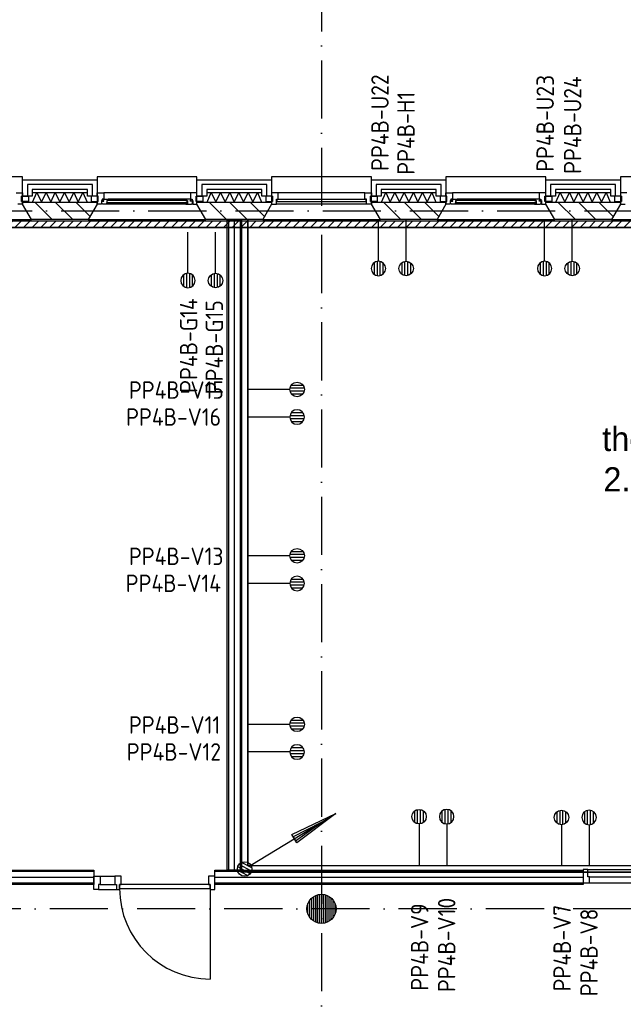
# Model space of a CAD drawing. Header units: millimetres. Extents: x 50250 to 324922, y 191 to 84291.
# Tile 35 of 44: x 202490 to 208720, y 49679 to 59834. Entities that reach past the tile are written whole.
import ezdxf
from ezdxf.enums import TextEntityAlignment as Align

# ---------------------------------------------------------------- set-up
doc = ezdxf.new("R2010")
doc.units = ezdxf.units.MM
doc.header["$LTSCALE"] = 100
doc.linetypes.add('DASHDOT', pattern=[9, 6, -1.5, 0, -1.5])
doc.layers.get('0').update_dxf_attribs({"linetype": 'CONTINUOUS'})
for name, color, linetype in [('AL$7----_STRAMIEN', 1, 'DASHDOT'), ('AL21----_BUITENWAND', 4, 'CONTINUOUS'), ('AL21K---_ISOLATIE', 1, 'CONTINUOUS'), ('AL22----_BINNENWAND', 7, 'CONTINUOUS'), ('AL28----_KONSTRUKTIE', 3, 'CONTINUOUS'), ('AL31----_BUITENKOZ', 7, 'CONTINUOUS'), ('AL32----_BINNENKOZ', 7, 'CONTINUOUS'), ('AL32----_DRAAIRICHTING', 1, 'CONTINUOUS'), ('ALL-----_REFLIJNEN', 8, 'CONTINUOUS'), ('ALXA3---_VOLZWART', 14, 'CONTINUOUS'), ('ALXAA---_GEWBETON', 12, 'CONTINUOUS'), ('ALXAB---_PREFABBETON', 1, 'CONTINUOUS'), ('BOUW', 8, 'CONTINUOUS'), ('EA61303-_ARCEER', 1, 'CONTINUOUS'), ('EB6441--_ATTRIB', 2, 'CONTINUOUS'), ('EL6126--_PVR', 3, 'CONTINUOUS'), ('EL61303-_WANDGOOT', 3, 'CONTINUOUS'), ('EL6441--_DATACOM', 3, 'CONTINUOUS')]:
    doc.layers.add(name, color=color, linetype=linetype)
doc.styles.add('1_8', font='ISO', dxfattribs={"height": 1.8})
doc.styles.add('2_0', font='iso', dxfattribs={"height": 200})
doc.styles.add('BURO-025', font='BUROFONT.shx', dxfattribs={"height": 250})
doc.styles.add('NORATT', font='isocp.shx')
doc.styles.get("Standard").update_dxf_attribs({"font": 'iso.shx'})

# ---------------------------------------------------------------- blocks, each defined once
blk = doc.blocks.new('ES4X2')
for p, q in [((-0.45, 1.4), (-0.45, 2.6)), ((-0.15, 1.27), (-0.15, 2.73)), ((0.15, 1.27), (0.15, 2.73)), ((0.45, 1.4), (0.45, 2.6)), ((0, 1.25), (0, -3))]:
    blk.add_line(p, q)
blk.add_circle((0, 2), 0.75)
at = {"style": '1_8', "flags": 8}
for tag, p in [('NUMMER', (1.25, 3.5)), ('CODE', (-1.25, 3.5))]:
    blk.add_attdef(tag, text='', height=1.8, rotation=90, dxfattribs=at).set_placement(p, align=Align.MIDDLE_LEFT)
blk.add_attdef('M_CODE', text='', height=1.8, dxfattribs=at).set_placement((0, 0), align=Align.MIDDLE_CENTER)
blk = doc.blocks.new('EH100000')
at = {"linetype": 'ByBlock'}
for p, q in [((1, 0.5), (0, 0.5)), ((1, 0.5, 1), (0, 0.5, 1)), ((0, -0.5, 1), (1, -0.5, 1)), ((1, -0.5), (0, -0.5))]:
    blk.add_line(p, q, dxfattribs=at)
at = {"linetype": 'ByBlock', "invisible_edges": 15}
for points in [[(1, -0.5), (0, -0.5), (0, 0.5), (1, 0.5)], [(0, 0.5), (1, 0.5), (1, 0.5, 1), (0, 0.5, 1)], [(0, -0.5, 1), (1, -0.5, 1), (1, -0.5), (0, -0.5)]]:
    blk.add_3dface(points, dxfattribs=at)
at = {"linetype": 'ByBlock', "style": '2_0', "flags": 8}
blk.add_attdef('FUNCTIE', text='', height=0.5, dxfattribs=at).set_placement((0.5, 0), align=Align.MIDDLE)
at = {"linetype": 'ByBlock', "flags": 9}
blk.add_attdef('SCHOT', text='', height=0.5, dxfattribs=at).set_placement((0.5, 0), align=Align.MIDDLE)
blk = doc.blocks.new('A$C1FCF4BCA')
at = {"layer": 'EA61303-_ARCEER'}
h = blk.add_hatch(dxfattribs=at)
h.set_pattern_fill('ANSI31', color=256, scale=20, angle=180, style=0)
h.set_pattern_definition([(225, (-1667.2, 7058.146), (44.90128, -44.90128), [])])
h.paths.add_polyline_path([(-1667, 7026), (-1667, 7091), (16055, 7091), (16055, 7026)])
at = {"layer": 'EL61303-_WANDGOOT', "xscale": 17721.99999999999, "yscale": 65, "zscale": 119.9999999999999}
blk.add_blockref('EH100000', (-1667, 7058), dxfattribs=at)
blk = doc.blocks.new('WG2@@3')
at = {"color": 0, "linetype": 'ByBlock'}
for points in [[(32.5, -32.5), (-32.5, -32.5), (-32.5, -32.5), (-32.5, 32.5)], [(32.5, 32.5), (32.5, 32.5), (32.5, 32.5), (32.5, 32.5)]]:
    blk.add_lwpolyline(points, dxfattribs=at)
at = {"color": 0, "style": 'NORATT', "flags": 3}
blk.add_attdef('HULPSTUK', (0, 0, 1500), '', height=1, rotation=360, dxfattribs=at)
blk = doc.blocks.new('ES111201')
at = {"color": 0}
for p, q in [((0.38, 0.65), (5.5, 9.53)), ((0.73, 0.15), (-0.73, 0.15)), ((0.6, 0.45), (-0.6, 0.45)), ((0.73, -0.15), (-0.73, -0.15)), ((0.6, -0.45), (-0.6, -0.45))]:
    blk.add_line(p, q, dxfattribs=at)
for points in [[(2.57, 5.45), (5.5, 9.53), (3.43, 4.95)], [(3.22, 5.07), (4.63, 8.01), (2.78, 5.32)]]:
    blk.add_lwpolyline(points, close=True, dxfattribs=at)
blk.add_circle((0, 0), 0.75, dxfattribs=at)

msp = doc.modelspace()

# ---------------------------------------------------------------- linework, layer by layer
at = {"layer": 'AL$7----_STRAMIEN', "color": 1}
msp.add_line((89505, 57863), (239410, 57863), dxfattribs=at)
for points in [[(205605, 76516), (205605, 40090)], [(239405, 50663), (89505, 50663)]]:
    msp.add_lwpolyline(points, dxfattribs=at)
at = {"layer": 'AL21----_BUITENWAND', "color": 8}
for p, q in [((202520, 58183), (203290, 58183)), ((202520, 58014), (202520, 58183)), ((203290, 58183), (203290, 58014)), ((204320, 58183), (205090, 58183)), ((204320, 58014), (204320, 58183)), ((205090, 58183), (205090, 58014)), ((206120, 58183), (206890, 58183)), ((206120, 58014), (206120, 58183)), ((206890, 58183), (206890, 58014)), ((207920, 58183), (208690, 58183)), ((207920, 58014), (207920, 58183)), ((208690, 58183), (208690, 58014)), ((202620, 58014), (202520, 58014)), ((202620, 58083), (202620, 58014)), ((203190, 58083), (202620, 58083)), ((203190, 58014), (203190, 58083)), ((203290, 58014), (203190, 58014)), ((204420, 58014), (204320, 58014)), ((204420, 58083), (204420, 58014)), ((204990, 58083), (204420, 58083)), ((204990, 58014), (204990, 58083)), ((205090, 58014), (204990, 58014)), ((206220, 58014), (206120, 58014)), ((206220, 58083), (206220, 58014)), ((206790, 58083), (206220, 58083)), ((206790, 58014), (206790, 58083)), ((206890, 58014), (206790, 58014)), ((208020, 58014), (207920, 58014)), ((208590, 58083), (208020, 58083)), ((208020, 58083), (208020, 58014)), ((208590, 58014), (208590, 58083)), ((208690, 58014), (208590, 58014))]:
    msp.add_line(p, q, dxfattribs=at)
at = {"layer": 'AL21K---_ISOLATIE', "color": 8, "linetype": 'Continuous'}
for p, q in [((202620, 58053), (203190, 58053)), ((202624, 57953), (202668, 58053)), ((202668, 58053), (202715, 57953)), ((202715, 57953), (202763, 58053)), ((202763, 58053), (202810, 57953)), ((202810, 57953), (202858, 58053)), ((202858, 58053), (202905, 57953)), ((202905, 57953), (202953, 58053)), ((202953, 58053), (203000, 57953)), ((203000, 57953), (203048, 58053)), ((203048, 58053), (203095, 57953)), ((203095, 57953), (203143, 58053)), ((203143, 58053), (203186, 57953)), ((204420, 58053), (204990, 58053)), ((204424, 57953), (204468, 58053)), ((204468, 58053), (204515, 57953)), ((204515, 57953), (204563, 58053)), ((204563, 58053), (204610, 57953)), ((204610, 57953), (204658, 58053)), ((204658, 58053), (204705, 57953)), ((204705, 57953), (204753, 58053)), ((204753, 58053), (204800, 57953)), ((204800, 57953), (204848, 58053)), ((204848, 58053), (204895, 57953)), ((204895, 57953), (204943, 58053)), ((204943, 58053), (204986, 57953)), ((206220, 58053), (206790, 58053)), ((206224, 57953), (206268, 58053)), ((206268, 58053), (206315, 57953)), ((206315, 57953), (206363, 58053)), ((206363, 58053), (206410, 57953)), ((206410, 57953), (206458, 58053)), ((206458, 58053), (206505, 57953)), ((206505, 57953), (206553, 58053)), ((206553, 58053), (206600, 57953)), ((206600, 57953), (206648, 58053)), ((206648, 58053), (206695, 57953)), ((206695, 57953), (206743, 58053)), ((206743, 58053), (206786, 57953)), ((208020, 58053), (208590, 58053)), ((208024, 57953), (208068, 58053)), ((208068, 58053), (208115, 57953)), ((208115, 57953), (208163, 58053)), ((208163, 58053), (208210, 57953)), ((208210, 57953), (208258, 58053)), ((208258, 58053), (208305, 57953)), ((208305, 57953), (208353, 58053)), ((208353, 58053), (208400, 57953)), ((208400, 57953), (208448, 58053)), ((208448, 58053), (208495, 57953)), ((208495, 57953), (208543, 58053)), ((208543, 58053), (208586, 57953)), ((202620, 57953), (203190, 57953)), ((204420, 57953), (204990, 57953)), ((206220, 57953), (206790, 57953)), ((208020, 57953), (208590, 57953))]:
    msp.add_line(p, q, dxfattribs=at)
at = {"layer": 'AL22----_BINNENWAND', "color": 8}
for p, q in [((204630, 51063), (204630, 57773)), ((204630, 57773), (204780, 57773)), ((204780, 57773), (204780, 51063)), ((201655, 51063), (203254, 51063)), ((203254, 51063), (203254, 50913)), ((204505, 51063), (208305, 51063)), ((204505, 50913), (204505, 51063)), ((204780, 51063), (204630, 51063)), ((208305, 51063), (208305, 50913)), ((203254, 50913), (201655, 50913)), ((208305, 50913), (204505, 50913))]:
    msp.add_line(p, q, dxfattribs=at)
at = {"layer": 'AL22----_BINNENWAND', "color": 8, "linetype": 'Continuous'}
for p, q in [((204645, 57773), (204645, 51063)), ((204765, 57773), (204765, 51063)), ((203254, 51048), (201655, 51048)), ((208305, 51048), (204505, 51048)), ((203254, 50928), (201655, 50928)), ((208305, 50928), (204505, 50928))]:
    msp.add_line(p, q, dxfattribs=at)
at = {"layer": 'AL28----_KONSTRUKTIE', "color": 8}
for p, q in [((202520, 57953), (203290, 57953)), ((202520, 57933), (202520, 57953)), ((202613, 57773), (202520, 57933)), ((203290, 57933), (203198, 57773)), ((203290, 57953), (203290, 57933)), ((204320, 57953), (205090, 57953)), ((204320, 57933), (204320, 57953)), ((204413, 57773), (204320, 57933)), ((205090, 57933), (204998, 57773)), ((205090, 57953), (205090, 57933)), ((206120, 57953), (206890, 57953)), ((206120, 57933), (206120, 57953)), ((206213, 57773), (206120, 57933)), ((206890, 57933), (206798, 57773)), ((206890, 57953), (206890, 57933)), ((207920, 57953), (208690, 57953)), ((207920, 57933), (207920, 57953)), ((208013, 57773), (207920, 57933)), ((208690, 57933), (208598, 57773)), ((208690, 57953), (208690, 57933)), ((203198, 57773), (202613, 57773)), ((204998, 57773), (204413, 57773)), ((206798, 57773), (206213, 57773)), ((208598, 57773), (208013, 57773))]:
    msp.add_line(p, q, dxfattribs=at)
msp.add_circle((205605, 50663), 150, dxfattribs=at)
at = {"layer": 'AL31----_BUITENKOZ', "color": 8}
for p, q in [((202520, 58213), (201490, 58213)), ((202520, 57933), (202520, 58213)), ((203290, 58213), (203290, 57933)), ((204320, 58213), (203290, 58213)), ((204320, 57933), (204320, 58213)), ((206120, 58213), (205090, 58213)), ((205090, 58213), (205090, 57933)), ((206120, 57933), (206120, 58213)), ((206890, 58213), (206890, 57933)), ((207920, 58213), (206890, 58213)), ((207920, 57933), (207920, 58213)), ((208690, 58213), (208690, 57933)), ((209720, 58213), (208690, 58213)), ((202510, 58014), (202581, 58014)), ((202510, 57958), (202510, 58014)), ((202581, 58014), (202581, 57958)), ((203229, 58014), (203229, 57958)), ((203300, 58014), (203229, 58014)), ((203290, 58047), (203357, 58047)), ((203290, 58014), (203290, 58047)), ((203300, 58014), (203290, 58014)), ((203300, 57958), (203300, 58014)), ((203300, 57958), (203300, 58014)), ((204253, 58047), (203357, 58047)), ((203357, 58047), (203357, 57984)), ((204253, 58047), (204253, 57984)), ((204320, 58047), (204253, 58047)), ((204310, 58014), (204320, 58014)), ((204310, 57958), (204310, 58014)), ((204310, 58014), (204381, 58014)), ((204310, 57958), (204310, 58014)), ((204320, 58014), (204320, 58047)), ((204381, 58014), (204381, 57958)), ((205029, 58014), (205029, 57958)), ((205100, 58014), (205029, 58014)), ((205100, 57958), (205100, 58014)), ((206053, 58047), (205157, 58047)), ((206110, 58014), (206181, 58014)), ((206110, 57958), (206110, 58014)), ((206181, 58014), (206181, 57958)), ((206829, 58014), (206829, 57958)), ((206900, 58014), (206829, 58014)), ((206890, 58047), (206957, 58047)), ((206890, 58014), (206890, 58047)), ((206900, 58014), (206890, 58014)), ((206900, 57958), (206900, 58014)), ((206900, 57958), (206900, 58014)), ((207853, 58047), (206957, 58047)), ((206957, 58047), (206957, 57984)), ((207853, 58047), (207853, 57984)), ((207920, 58047), (207853, 58047)), ((207910, 58014), (207920, 58014)), ((207910, 57958), (207910, 58014)), ((207910, 58014), (207981, 58014)), ((207910, 57958), (207910, 58014)), ((207920, 58014), (207920, 58047)), ((207981, 58014), (207981, 57958)), ((208629, 58014), (208629, 57958)), ((208700, 58014), (208629, 58014)), ((208700, 57958), (208700, 58014)), ((202581, 57958), (202510, 57958)), ((202613, 57773), (202520, 57933)), ((203290, 57933), (203198, 57773)), ((203229, 57958), (203300, 57958)), ((203290, 57958), (203300, 57958)), ((203290, 57933), (203290, 57958)), ((203334, 57933), (203290, 57933)), ((203334, 57969), (203334, 57933)), ((203340, 57969), (203334, 57969)), ((203337, 57964), (203360, 57964)), ((203337, 57935), (203337, 57964)), ((203344, 57935), (203337, 57935)), ((203340, 57984), (203340, 57969)), ((203357, 57984), (203340, 57984)), ((203347, 57930), (203344, 57935)), ((203389, 57930), (203347, 57930)), ((203352, 57984), (203357, 57984)), ((203352, 57969), (203352, 57984)), ((203360, 57969), (203352, 57969)), ((203357, 57984), (203404, 57984)), ((203360, 57964), (203360, 57969)), ((203389, 57971), (203389, 57930)), ((203406, 57971), (203389, 57971)), ((203389, 57946), (203406, 57946)), ((203389, 57933), (203389, 57946)), ((203406, 57933), (203389, 57933)), ((204221, 57930), (203389, 57930)), ((204206, 57984), (203404, 57984)), ((203404, 57984), (203406, 57971)), ((203406, 57946), (203406, 57933)), ((204206, 57984), (204204, 57971)), ((204204, 57971), (204221, 57971)), ((204204, 57946), (204204, 57933)), ((204221, 57946), (204204, 57946)), ((204204, 57933), (204221, 57933)), ((204253, 57984), (204206, 57984)), ((204221, 57971), (204221, 57930)), ((204221, 57933), (204221, 57946)), ((204221, 57930), (204263, 57930)), ((204250, 57969), (204258, 57969)), ((204250, 57964), (204250, 57969)), ((204273, 57964), (204250, 57964)), ((204258, 57984), (204253, 57984)), ((204253, 57984), (204270, 57984)), ((204258, 57969), (204258, 57984)), ((204263, 57930), (204266, 57935)), ((204266, 57935), (204273, 57935)), ((204270, 57984), (204270, 57969)), ((204270, 57969), (204276, 57969)), ((204273, 57935), (204273, 57964)), ((204276, 57969), (204276, 57933)), ((204276, 57933), (204320, 57933)), ((204320, 57958), (204310, 57958)), ((204381, 57958), (204310, 57958)), ((204320, 57933), (204320, 57958)), ((204413, 57773), (204320, 57933)), ((205090, 57933), (204998, 57773)), ((205029, 57958), (205100, 57958)), ((206070, 57933), (205140, 57933)), ((206181, 57958), (206110, 57958)), ((206213, 57773), (206120, 57933)), ((206890, 57933), (206798, 57773)), ((206829, 57958), (206900, 57958)), ((206890, 57958), (206900, 57958)), ((206890, 57933), (206890, 57958)), ((206934, 57933), (206890, 57933)), ((206934, 57969), (206934, 57933)), ((206940, 57969), (206934, 57969)), ((206937, 57964), (206960, 57964)), ((206937, 57935), (206937, 57964)), ((206944, 57935), (206937, 57935)), ((206940, 57984), (206940, 57969)), ((206957, 57984), (206940, 57984)), ((206947, 57930), (206944, 57935)), ((206989, 57930), (206947, 57930)), ((206952, 57984), (206957, 57984)), ((206952, 57969), (206952, 57984)), ((206960, 57969), (206952, 57969)), ((206957, 57984), (207004, 57984)), ((206960, 57964), (206960, 57969)), ((206989, 57971), (206989, 57930)), ((207006, 57971), (206989, 57971)), ((206989, 57946), (207006, 57946)), ((206989, 57933), (206989, 57946)), ((207006, 57933), (206989, 57933)), ((207821, 57930), (206989, 57930)), ((207806, 57984), (207004, 57984)), ((207004, 57984), (207006, 57971)), ((207006, 57946), (207006, 57933)), ((207806, 57984), (207804, 57971)), ((207804, 57971), (207821, 57971)), ((207804, 57946), (207804, 57933)), ((207821, 57946), (207804, 57946)), ((207804, 57933), (207821, 57933)), ((207853, 57984), (207806, 57984)), ((207821, 57971), (207821, 57930)), ((207821, 57933), (207821, 57946)), ((207821, 57930), (207863, 57930)), ((207850, 57969), (207858, 57969)), ((207850, 57964), (207850, 57969)), ((207873, 57964), (207850, 57964)), ((207858, 57984), (207853, 57984)), ((207853, 57984), (207870, 57984)), ((207858, 57969), (207858, 57984)), ((207863, 57930), (207866, 57935)), ((207866, 57935), (207873, 57935)), ((207870, 57984), (207870, 57969)), ((207870, 57969), (207876, 57969)), ((207873, 57935), (207873, 57964)), ((207876, 57969), (207876, 57933)), ((207876, 57933), (207920, 57933)), ((207920, 57958), (207910, 57958)), ((207981, 57958), (207910, 57958)), ((207920, 57933), (207920, 57958)), ((208013, 57773), (207920, 57933)), ((208690, 57933), (208598, 57773)), ((208629, 57958), (208700, 57958)), ((201398, 57773), (202613, 57773)), ((203198, 57773), (204413, 57773)), ((204998, 57773), (206213, 57773)), ((206798, 57773), (208013, 57773)), ((208598, 57773), (209813, 57773))]:
    msp.add_line(p, q, dxfattribs=at)
at = {"layer": 'AL31----_BUITENKOZ', "color": 8, "linetype": 'Continuous'}
for p, q in [((202453, 58047), (202520, 58047)), ((202510, 58014), (202510, 57958)), ((202520, 58014), (202510, 58014)), ((202520, 58047), (202520, 58014)), ((205157, 58047), (205090, 58047)), ((205090, 58047), (205090, 58014)), ((205090, 58014), (205100, 58014)), ((205100, 58014), (205100, 57958)), ((205157, 58047), (205157, 58047)), ((205157, 58047), (205157, 58047)), ((205157, 58047), (205157, 58047)), ((205157, 58047), (205157, 58047)), ((205157, 57984), (205157, 58047)), ((206053, 58047), (206120, 58047)), ((206053, 58047), (206053, 58047)), ((206053, 58047), (206053, 58047)), ((206053, 58047), (206053, 58047)), ((206053, 58047), (206053, 58047)), ((206053, 57984), (206053, 58047)), ((206110, 58014), (206110, 57958)), ((206120, 58014), (206110, 58014)), ((206120, 58047), (206120, 58014)), ((208690, 58047), (208690, 58014)), ((208757, 58047), (208690, 58047)), ((208690, 58014), (208700, 58014)), ((208700, 58014), (208700, 57958)), ((202520, 57933), (202470, 57933)), ((202510, 57958), (202520, 57958)), ((202520, 57958), (202520, 57933)), ((202520, 57958), (202520, 57958)), ((203391, 57969), (203391, 57948)), ((204219, 57969), (203391, 57969)), ((203391, 57948), (204219, 57948)), ((204219, 57948), (204219, 57969)), ((205090, 57958), (205090, 57933)), ((205090, 57958), (205090, 57958)), ((205100, 57958), (205090, 57958)), ((205090, 57933), (205140, 57933)), ((205140, 57984), (205157, 57984)), ((205140, 57933), (205140, 57984)), ((205140, 57933), (205140, 57933)), ((205145, 57980), (205145, 57959)), ((206065, 57980), (205145, 57980)), ((205145, 57959), (206065, 57959)), ((206070, 57984), (206053, 57984)), ((206065, 57959), (206065, 57980)), ((206070, 57933), (206070, 57984)), ((206120, 57933), (206070, 57933)), ((206070, 57933), (206070, 57933)), ((206110, 57958), (206120, 57958)), ((206120, 57958), (206120, 57933)), ((206120, 57958), (206120, 57958)), ((206991, 57969), (206991, 57948)), ((207819, 57969), (206991, 57969)), ((206991, 57948), (207819, 57948)), ((207819, 57948), (207819, 57969)), ((208690, 57958), (208690, 57933)), ((208690, 57958), (208690, 57958)), ((208700, 57958), (208690, 57958)), ((208690, 57933), (208740, 57933))]:
    msp.add_line(p, q, dxfattribs=at)
at = {"layer": 'AL32----_BINNENKOZ', "color": 8}
for p, q in [((203254, 51001), (203321, 51001)), ((203254, 50862), (203254, 51001)), ((203321, 51001), (203321, 50913)), ((203321, 51001), (203471, 51001)), ((203471, 51001), (203471, 50913)), ((203538, 51001), (203471, 51001)), ((203538, 50913), (203538, 51001)), ((204438, 51001), (204438, 50913)), ((204505, 51001), (204438, 51001)), ((204505, 50862), (204505, 51001)), ((208355, 51070), (208305, 51070)), ((208305, 51070), (208305, 50931)), ((208355, 51070), (209405, 51070)), ((208355, 50994), (208355, 51070)), ((208372, 50994), (208355, 50994)), ((208372, 50994), (209388, 50994)), ((208372, 50931), (208372, 50994)), ((203304, 50913), (203304, 50862)), ((203321, 50913), (203304, 50913)), ((203321, 50913), (203471, 50913)), ((203471, 50913), (203488, 50913)), ((203488, 50913), (203488, 50862)), ((204455, 50913), (203521, 50913)), ((203521, 50913), (203521, 50873)), ((203521, 50913), (203538, 50913)), ((203521, 50862), (203521, 50913)), ((204438, 50913), (204455, 50913)), ((204455, 50873), (204455, 50913)), ((204455, 50913), (204455, 50862)), ((208305, 50931), (208372, 50931)), ((208372, 50931), (209388, 50931)), ((203304, 50862), (203254, 50862)), ((203304, 50862), (203488, 50862)), ((203488, 50862), (203521, 50862)), ((203488, 50862), (203521, 50862)), ((203521, 50873), (204455, 50873)), ((204455, 50862), (204505, 50862))]:
    msp.add_line(p, q, dxfattribs=at)
at = {"layer": 'AL32----_DRAAIRICHTING', "color": 8}
msp.add_line((204455, 50873), (204455, 49939), dxfattribs=at)
msp.add_arc((204455, 50873), 934, 180, 270, dxfattribs=at)
at = {"layer": 'ALL-----_REFLIJNEN', "color": 8, "linetype": 'Continuous'}
for p, q in [((202570, 58133), (202570, 58014)), ((203240, 58133), (202570, 58133)), ((203240, 58014), (203240, 58133)), ((204370, 58133), (204370, 58014)), ((205040, 58133), (204370, 58133)), ((205040, 58014), (205040, 58133)), ((206170, 58133), (206170, 58014)), ((206840, 58133), (206170, 58133)), ((206840, 58014), (206840, 58133)), ((208640, 58133), (207970, 58133)), ((207970, 58133), (207970, 58014)), ((208640, 58014), (208640, 58133)), ((204705, 57773), (204705, 51063)), ((203254, 50988), (201655, 50988)), ((208305, 50988), (204505, 50988))]:
    msp.add_line(p, q, dxfattribs=at)
at = {"layer": 'ALXA3---_VOLZWART', "color": 8}
for p, q in [((202570, 58133), (202570, 58014)), ((203240, 58133), (202570, 58133)), ((203240, 58014), (203240, 58133)), ((204370, 58133), (204370, 58014)), ((205040, 58133), (204370, 58133)), ((205040, 58014), (205040, 58133)), ((206170, 58133), (206170, 58014)), ((206840, 58133), (206170, 58133)), ((206840, 58014), (206840, 58133)), ((208640, 58133), (207970, 58133)), ((207970, 58133), (207970, 58014)), ((208640, 58014), (208640, 58133))]:
    msp.add_line(p, q, dxfattribs=at)
at = {"layer": 'ALXAA---_GEWBETON', "color": 8}
for p, q in [((205525, 50537), (205525, 50790)), ((205545, 50526), (205545, 50801)), ((205565, 50519), (205565, 50808)), ((205585, 50515), (205585, 50812)), ((205605, 50513), (205605, 50813)), ((205625, 50515), (205625, 50812)), ((205645, 50519), (205645, 50808)), ((205665, 50526), (205665, 50801)), ((205685, 50537), (205685, 50790)), ((205465, 50610), (205465, 50717)), ((205485, 50573), (205485, 50753)), ((205505, 50552), (205505, 50775)), ((205705, 50552), (205705, 50775)), ((205725, 50573), (205725, 50753)), ((205745, 50610), (205745, 50717))]:
    msp.add_line(p, q, dxfattribs=at)
at = {"layer": 'ALXAB---_PREFABBETON', "color": 8}
for p, q in [((202645, 57953), (202825, 57773)), ((202857, 57953), (203037, 57773)), ((203069, 57953), (203216, 57806)), ((203281, 57953), (203290, 57944)), ((204445, 57953), (204625, 57773)), ((204657, 57953), (204837, 57773)), ((204869, 57953), (205016, 57806)), ((205081, 57953), (205090, 57944)), ((206245, 57953), (206425, 57773)), ((206457, 57953), (206637, 57773)), ((206669, 57953), (206816, 57806)), ((206881, 57953), (206890, 57944)), ((208045, 57953), (208225, 57773)), ((208257, 57953), (208437, 57773)), ((208469, 57953), (208616, 57806)), ((208681, 57953), (208690, 57944))]:
    msp.add_line(p, q, dxfattribs=at)
at = {"layer": 'EL61303-_WANDGOOT'}
msp.add_line((204780, 57776, -1500), (204845, 57776, 120), dxfattribs=at)

# ---------------------------------------------------------------- block references
at = {"layer": 'EA61303-_ARCEER'}
msp.add_blockref('A$C1FCF4BCA', (197518, 50666), dxfattribs=at)
at = {"layer": 'EL6126--_PVR', "xscale": 99.99999999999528, "yscale": 99.99999999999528, "zscale": 99.99999999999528, "rotation": 331.2781252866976}
msp.add_blockref('ES111201', (204812, 51074), dxfattribs=at)
at = {"layer": 'EL61303-_WANDGOOT', "xscale": 6670.000000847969, "yscale": 65, "zscale": 120, "rotation": 90}
msp.add_blockref('EH100000', (204812, 51106), dxfattribs=at)
at = {"layer": 'EL61303-_WANDGOOT'}
msp.add_blockref('WG2@@3', (204812, 51074), dxfattribs=at)
at = {"layer": 'EL61303-_WANDGOOT', "xscale": 7436, "yscale": 65, "zscale": 120}
msp.add_blockref('EH100000', (204845, 51074), dxfattribs=at)
at = {"layer": 'EL6441--_DATACOM'}
ref = msp.add_blockref('ES4X2', (206193, 57468, -1500), dxfattribs=dict(at, xscale=-100, yscale=100, zscale=100, rotation=180))
ref.add_attrib('CODE', 'PP4B-U22', dxfattribs={"layer": 'EB6441--_ATTRIB', "color": 1, "height": 180, "rotation": 90, "style": 'NORATT', "flags": 8}).set_placement((206209, 58274, -1500), align=Align.MIDDLE_LEFT)
ref = msp.add_blockref('ES4X2', (207908, 57468, -1500), dxfattribs=dict(at, xscale=-100, yscale=100, zscale=100, rotation=180))
ref.add_attrib('CODE', 'PP4B-U23', dxfattribs={"layer": 'EB6441--_ATTRIB', "color": 1, "height": 180, "rotation": 90, "style": 'NORATT', "flags": 8}).set_placement((207914, 58265, -1500), align=Align.MIDDLE_LEFT)
ref = msp.add_blockref('ES4X2', (208193, 57468, -1500), dxfattribs=dict(at, xscale=100, yscale=100, zscale=100, rotation=180))
ref.add_attrib('CODE', 'PP4B-U24', dxfattribs={"layer": 'EB6441--_ATTRIB', "color": 1, "height": 180, "rotation": 90, "style": 'NORATT', "flags": 8}).set_placement((208197, 59251, -1500), align=Align.MIDDLE_RIGHT)
ref = msp.add_blockref('ES4X2', (206478, 57468, -1500), dxfattribs=dict(at, xscale=100, yscale=100, zscale=100, rotation=180))
ref.add_attrib('CODE', 'PP4B-H1', dxfattribs={"layer": 'EB6441--_ATTRIB', "color": 1, "height": 180, "rotation": 90, "style": 'NORATT', "flags": 8}).set_placement((206477, 59091, -1500), align=Align.MIDDLE_RIGHT)
ref = msp.add_blockref('ES4X2', (204227, 57344), dxfattribs=dict(at, xscale=-100, yscale=100, zscale=100, rotation=180))
ref.add_attrib('CODE', 'PP4B-G14', dxfattribs={"layer": 'EB6441--_ATTRIB', "color": 1, "height": 180, "rotation": 90, "style": '1_8', "flags": 8}).set_placement((204234, 55985), align=Align.MIDDLE_LEFT)
ref = msp.add_blockref('ES4X2', (204512, 57344), dxfattribs=dict(at, xscale=100, yscale=100, zscale=100, rotation=180))
ref.add_attrib('CODE', 'PP4B-G15', dxfattribs={"layer": 'EB6441--_ATTRIB', "color": 1, "height": 180, "rotation": 90, "style": '1_8', "flags": 8}).set_placement((204499, 56941), align=Align.MIDDLE_RIGHT)
ref = msp.add_blockref('ES4X2', (205153, 56021, -1500), dxfattribs=dict(at, xscale=100, yscale=100, zscale=100, rotation=270))
ref.add_attrib('CODE', 'PP4B-V15', dxfattribs={"layer": 'EB6441--_ATTRIB', "color": 1, "height": 180, "style": 'NORATT', "flags": 8}).set_placement((203617, 56014, -1500), align=Align.MIDDLE_LEFT)
ref = msp.add_blockref('ES4X2', (205153, 55736, -1500), dxfattribs=dict(at, xscale=-100, yscale=100, zscale=100, rotation=270))
ref.add_attrib('CODE', 'PP4B-V16', dxfattribs={"layer": 'EB6441--_ATTRIB', "color": 1, "height": 180, "style": 'NORATT', "flags": 8}).set_placement((204568, 55736, -1500), align=Align.MIDDLE_RIGHT)
ref = msp.add_blockref('ES4X2', (205153, 54305, -1500), dxfattribs=dict(at, xscale=100, yscale=100, zscale=100, rotation=270))
ref.add_attrib('CODE', 'PP4B-V13', dxfattribs={"layer": 'EB6441--_ATTRIB', "color": 1, "height": 180, "style": 'NORATT', "flags": 8}).set_placement((203617, 54299, -1500), align=Align.MIDDLE_LEFT)
ref = msp.add_blockref('ES4X2', (205153, 54020, -1500), dxfattribs=dict(at, xscale=-100, yscale=100, zscale=100, rotation=270))
ref.add_attrib('CODE', 'PP4B-V14', dxfattribs={"layer": 'EB6441--_ATTRIB', "color": 1, "height": 180, "style": 'NORATT', "flags": 8}).set_placement((204568, 54021, -1500), align=Align.MIDDLE_RIGHT)
ref = msp.add_blockref('ES4X2', (205153, 52566, -1500), dxfattribs=dict(at, xscale=100, yscale=100, zscale=100, rotation=270))
ref.add_attrib('CODE', 'PP4B-V11', dxfattribs={"layer": 'EB6441--_ATTRIB', "color": 1, "height": 180, "style": 'NORATT', "flags": 8}).set_placement((203617, 52560, -1500), align=Align.MIDDLE_LEFT)
ref = msp.add_blockref('ES4X2', (205153, 52281, -1500), dxfattribs=dict(at, xscale=-100, yscale=100, zscale=100, rotation=270))
ref.add_attrib('CODE', 'PP4B-V12', dxfattribs={"layer": 'EB6441--_ATTRIB', "color": 1, "height": 180, "style": 'NORATT', "flags": 8}).set_placement((204568, 52282, -1500), align=Align.MIDDLE_RIGHT)
ref = msp.add_blockref('ES4X2', (206612, 51414, -1500), dxfattribs=dict(at, xscale=100, yscale=100, zscale=100))
ref.add_attrib('CODE', 'PP4B-V9', dxfattribs={"layer": 'EB6441--_ATTRIB', "color": 1, "height": 180, "rotation": 90, "style": 'NORATT', "flags": 8}).set_placement((206618, 49819, -1500), align=Align.MIDDLE_LEFT)
ref = msp.add_blockref('ES4X2', (206897, 51414, -1500), dxfattribs=dict(at, xscale=-100, yscale=100, zscale=100))
ref.add_attrib('CODE', 'PP4B-V10', dxfattribs={"layer": 'EB6441--_ATTRIB', "color": 1, "height": 180, "rotation": 90, "style": 'NORATT', "flags": 8}).set_placement((206897, 50777, -1500), align=Align.MIDDLE_RIGHT)
ref = msp.add_blockref('ES4X2', (208082, 51406, -1500), dxfattribs=dict(at, xscale=100, yscale=100, zscale=100))
ref.add_attrib('CODE', 'PP4B-V7', dxfattribs={"layer": 'EB6441--_ATTRIB', "color": 1, "height": 180, "rotation": 90, "style": 'NORATT', "flags": 8}).set_placement((208089, 49811, -1500), align=Align.MIDDLE_LEFT)
ref = msp.add_blockref('ES4X2', (208367, 51406, -1500), dxfattribs=dict(at, xscale=-100, yscale=100, zscale=100))
ref.add_attrib('CODE', 'PP4B-V8', dxfattribs={"layer": 'EB6441--_ATTRIB', "color": 1, "height": 180, "rotation": 90, "style": 'NORATT', "flags": 8}).set_placement((208366, 50665, -1500), align=Align.MIDDLE_RIGHT)

# ---------------------------------------------------------------- texts
at = {"layer": 'BOUW', "style": 'BURO-025'}
for s, p in [('theorielokaal', (208503, 55385)), ('2.04', (208515, 54968))]:
    msp.add_text(s, height=250, dxfattribs=at).set_placement(p)

doc.saveas('drawing.dxf')
